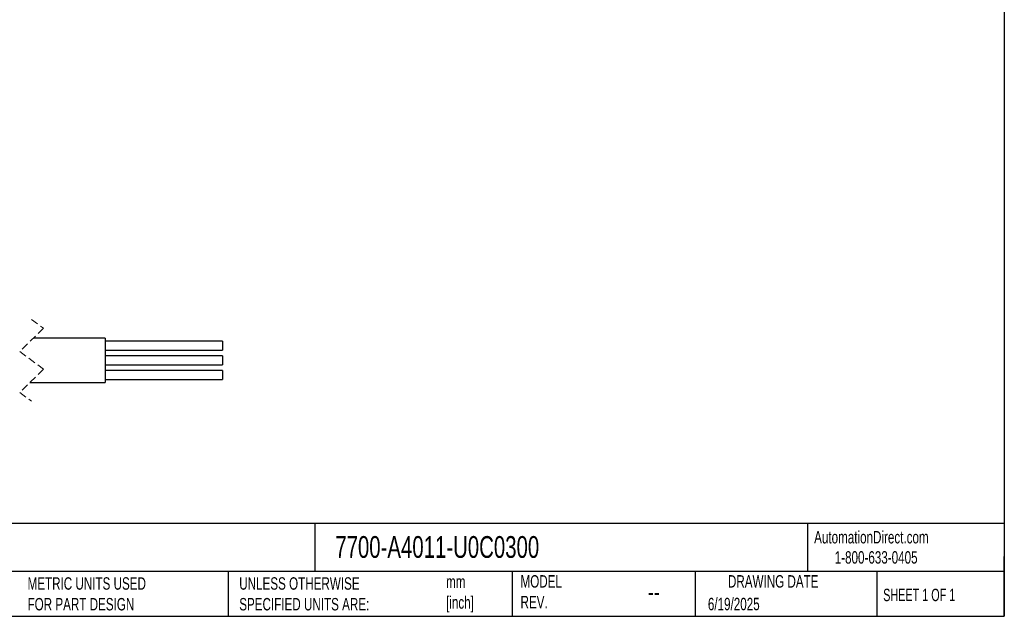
# Model space of a CAD drawing. Header units: millimetres. Extents: x 6 to 273, y 6 to 210.
# Tile 68 of 75: x 106 to 273, y 6 to 108. Entities that reach past the tile are written whole.
import ezdxf

# ---------------------------------------------------------------- set-up
doc = ezdxf.new("R2010")
doc.units = ezdxf.units.MM
doc.linetypes.add('SLD-Dashed', pattern=[1.905, 1.27, -0.635])
doc.linetypes.add('SLD-Solid', pattern=[0])
doc.layers.add('TEXT', color=140, linetype='SLD-Solid', lineweight=25)
doc.styles.add('SLDTEXTSTYLE0', font='TXT', dxfattribs={"width": 0.7})
doc.styles.add('SLDTEXTSTYLE1', font='TXT', dxfattribs={"width": 0.65})

msp = doc.modelspace()

# ---------------------------------------------------------------- linework, layer by layer
at = {"color": 7, "linetype": 'SLD-Dashed', "lineweight": 18}
for p, q in [((109.54, 55.43), (105.54, 51.43)), ((107.54, 56.91), (109.54, 55.43)), ((105.54, 51.43), (109.54, 48.45)), ((109.54, 48.45), (105.54, 44.45)), ((105.54, 44.45), (107.54, 42.96))]:
    msp.add_line(p, q, dxfattribs=at)
for p, q in [((120.04, 53.74), (107.85, 53.74)), ((120.04, 53.74), (120.04, 46.14)), ((140.04, 53.19), (120.04, 53.19)), ((140.04, 53.19), (140.04, 51.69)), ((120.04, 51.69), (140.04, 51.69)), ((140.04, 50.69), (120.04, 50.69)), ((140.04, 50.69), (140.04, 49.19)), ((120.04, 49.19), (140.04, 49.19)), ((140.04, 48.19), (120.04, 48.19)), ((140.04, 48.19), (140.04, 47.44)), ((140.04, 47.44), (140.04, 46.69)), ((107.23, 46.14), (120.04, 46.14)), ((120.04, 46.69), (140.04, 46.69))]:
    msp.add_line(p, q)
at = {"layer": 'TEXT'}
for p, q in [((273.05, 209.55), (273.05, 6.35)), ((273.05, 22.13), (6.35, 22.13)), ((155.76, 22.13), (155.76, 13.97)), ((239.58, 22.13), (239.58, 13.97)), ((273.05, 6.35), (273.05, 16.51)), ((273.05, 13.97), (6.35, 13.97)), ((141, 13.97), (141, 6.35)), ((189.3, 13.97), (189.3, 6.35)), ((220.47, 13.97), (220.47, 6.35)), ((251.35, 13.97), (251.35, 6.35)), ((6.35, 6.35), (273.05, 6.35))]:
    msp.add_line(p, q, dxfattribs=at)

# ---------------------------------------------------------------- texts
for s, insert, char_height, attachment_point, style in [('AutomationDirect.com', (240.69, 20.88), 2.1167, 1, 'SLDTEXTSTYLE0'), ('7700-A4011-U0C0300', (159.21, 20.01), 3.7042, 1, 'SLDTEXTSTYLE0'), ('1-800-633-0405', (244.19, 17.44), 2.1167, 1, 'SLDTEXTSTYLE0'), ('METRIC UNITS USED ^JFOR PART DESIGN', (106.85, 13), 2.1167, 1, 'SLDTEXTSTYLE0'), ('UNLESS OTHERWISE ^JSPECIFIED UNITS ARE:', (142.87, 13), 2.1167, 1, 'SLDTEXTSTYLE0'), ('mm^J[inch]', (178.06, 13.3), 2.117, 1, 'SLDTEXTSTYLE0'), ('MODEL ^JREV.', (190.73, 13.36), 2.1167, 1, 'SLDTEXTSTYLE0'), ('DRAWING DATE', (233.73, 13.36), 2.1167, 2, 'SLDTEXTSTYLE0'), ('--', (212.43, 12.11), 3.175, 1, 'SLDTEXTSTYLE0'), ('SHEET 1 OF 1', (252.44, 11.05), 2.1167, 1, 'SLDTEXTSTYLE1'), ('6/19/2025', (222.61, 9.5), 2.117, 1, 'SLDTEXTSTYLE0')]:
    msp.add_mtext(s, dxfattribs=dict(at, insert=insert, char_height=char_height, attachment_point=attachment_point, style=style))

doc.saveas('drawing.dxf')
